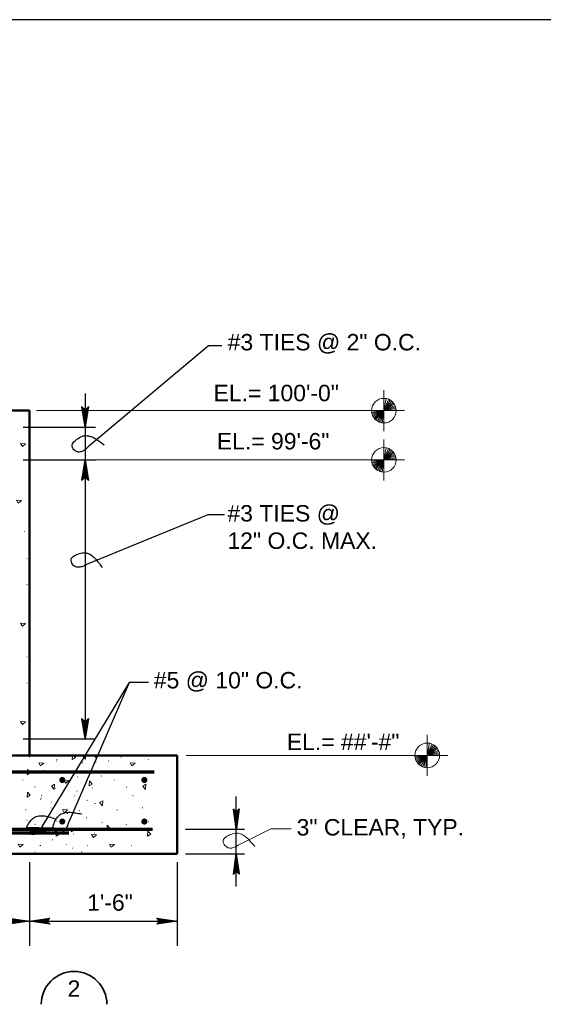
# Model space of a CAD drawing. Extents: x -312 to 328, y -156 to 292.
# Tile 49 of 89: x -94 to -30, y 172 to 292. Entities that reach past the tile are written whole.
import ezdxf

# ---------------------------------------------------------------- set-up
doc = ezdxf.new("R2010")
doc.units = 0
doc.header["$MEASUREMENT"] = 0
for name, color, linetype, lineweight in [('Level 1', 253, 'Continuous', 18), ('Level 46', 253, 'Continuous', 18), ('S-Anno-Dims', 33, 'Continuous', 35), ('S-Anno-Keyn', 133, 'Continuous', 18), ('S-Anno-Patt', 152, 'Continuous', 18), ('S-Anno-Text', 53, 'Continuous', 25), ('S-Anno-Text-Titl', 6, 'Continuous', 35), ('S-Sect-Conc', 6, 'Continuous', 50), ('S-Sect-Rbar', 7, 'Continuous', 70)]:
    doc.layers.add(name, color=color, linetype=linetype, lineweight=lineweight)
doc.styles.add('NOTES', font='romans.shx')

# ---------------------------------------------------------------- blocks, each defined once
blk = doc.blocks.new('LARROW')
at = {"color": 0, "linetype": 'ByBlock', "lineweight": -2, "flags": 128}
blk.add_lwpolyline([(-4.93, 0.71), (0, 0), (-4.92, -0.71), (-4.77, -0.59), (-4.55, -0.38), (-4.44, -0.19), (-4.42, 0), (-4.46, 0.21), (-4.57, 0.41), (-4.79, 0.61), (-4.93, 0.71), (-0.15, 0.01), (-4.76, -0.67), (-4.62, -0.56), (-4.39, -0.34), (-4.32, -0.06), (-4.37, 0.22), (-4.5, 0.41), (-4.67, 0.57), (-4.78, 0.65), (-0.41, 0.01), (-4.56, -0.59), (-4.41, -0.49), (-4.33, -0.37), (-4.25, -0.21), (-4.21, 0.01), (-4.23, 0.19), (-4.32, 0.33), (-4.5, 0.44), (-4.61, 0.58), (-0.71, 0.01), (-4.33, -0.5), (-4.17, -0.3), (-4.12, -0.06), (-4.14, 0.22), (-4.45, 0.51), (-1.05, 0.02), (-4.12, -0.41), (-4.07, -0.26), (-3.98, -0.04), (-4.04, 0.21), (-4.28, 0.43), (-1.36, 0.02), (-4.01, -0.31), (-3.92, -0.14), (-3.88, 0.04), (-4.07, 0.33), (-1.73, 0.02), (-3.85, -0.24), (-3.79, -0.11), (-3.77, 0.04), (-3.92, 0.25), (-2.17, 0.02), (-3.71, -0.15), (-3.67, 0.05), (-3.81, 0.17), (-2.53, 0.02), (-3.61, -0.09), (-3.63, 0.1), (-2.9, 0.02), (-3.57, -0.03), (-3.59, 0.03), (-3.36, 0.03)], dxfattribs=at)
blk = doc.blocks.new('SQUIG')
at = {"layer": 'Level 46', "color": 96, "linetype": 'Continuous', "lineweight": 18}
blk.add_open_spline([(0, 0), (0.13, 0.03), (0.27, 0.03), (0.4, 0.03), (0.55, 0.04), (0.69, 0.02), (0.85, -0.01), (1, -0.04), (1.13, -0.11), (1.26, -0.2), (1.38, -0.29), (1.46, -0.42), (1.51, -0.55), (1.58, -0.74), (1.61, -0.93), (1.54, -1.16), (1.47, -1.37), (1.29, -1.5), (1.11, -1.53), (0.91, -1.58), (0.69, -1.59), (0.47, -1.58), (0.21, -1.55), (-0.03, -1.52), (-0.28, -1.44), (-0.42, -1.39), (-0.53, -1.33), (-0.64, -1.23), (-0.8, -1.09), (-0.93, -0.92), (-1.04, -0.74), (-1.13, -0.59), (-1.22, -0.44), (-1.28, -0.27), (-1.34, -0.08), (-1.39, 0.11), (-1.44, 0.3), (-1.52, 0.55), (-1.59, 0.8), (-1.64, 1.06)], degree=3, knots=[0, 0, 0, 0, 0.05545, 0.05545, 0.05545, 0.116744, 0.116744, 0.116744, 0.179842, 0.179842, 0.179842, 0.238739, 0.238739, 0.238739, 0.322677, 0.322677, 0.322677, 0.400996, 0.400996, 0.400996, 0.489165, 0.489165, 0.489165, 0.593712, 0.593712, 0.593712, 0.651097, 0.651097, 0.651097, 0.737796, 0.737796, 0.737796, 0.810333, 0.810333, 0.810333, 0.891928, 0.891928, 0.891928, 1, 1, 1, 1], dxfattribs=at)

msp = doc.modelspace()

# ---------------------------------------------------------------- hatches: boundary and pattern name
at = {"layer": 'S-Sect-Rbar'}
for points in [[(-88.45597, 199.10399, 1), (-89.20597, 199.10399, 1)], [(-78.45597, 199.10399, 1), (-79.20597, 199.10399, 1)], [(-88.45597, 194.04149, 1), (-89.20597, 194.04149, 1)], [(-78.45597, 194.04149, 1), (-79.20597, 194.04149, 1)]]:
    msp.add_hatch(color=256, dxfattribs=at).paths.add_polyline_path(points, flags=16)

# ---------------------------------------------------------------- linework, layer by layer
at = {"layer": 'Level 1', "color": 214, "linetype": 'Continuous', "lineweight": 25}
msp.add_3dface([(-311.9741, -156.26001), (328.0259, -156.26001), (328.0259, 291.73999), (-311.9741, 291.73999)], dxfattribs=at)
msp.add_3dface([(-311.9741, -156.26001), (328.0259, -156.26001), (328.0259, 291.73999), (-311.9741, 291.73999)], dxfattribs=at)
msp.add_3dface([(-311.9741, -156.26001), (328.0259, -156.26001), (328.0259, 291.73999), (-311.9741, 291.73999)], dxfattribs=at)
at = {"layer": 'S-Anno-Dims', "lineweight": 25}
for p, q in [((-86.04997, 246.20237), (-86.04997, 204.10399)), ((-93.58097, 242.10399), (-84.79997, 242.10399)), ((-93.58097, 238.10399), (-84.79997, 238.10399)), ((-93.58097, 204.10399), (-84.79997, 204.10399)), ((-67.62697, 186.11199), (-67.62697, 197.09599)), ((-73.83297, 193.10399), (-66.62897, 193.10399)), ((-73.83297, 190.10399), (-66.62897, 190.10399)), ((-92.83097, 189.10599), (-92.83097, 180.90287)), ((-92.83097, 189.10599), (-92.83097, 178.88618)), ((-74.83097, 189.10599), (-74.83097, 180.90287)), ((-74.83097, 189.10599), (-74.83097, 178.88618)), ((-112.83135, 181.90087), (-92.83097, 181.90087)), ((-92.83097, 181.90087), (-74.83097, 181.90087))]:
    msp.add_line(p, q, dxfattribs=at)
at = {"layer": 'S-Anno-Keyn'}
for p, q in [((-49.65272, 246.60299), (-49.65272, 245.60249)), ((-49.65272, 245.60249), (-49.65272, 244.10399)), ((-49.65272, 244.10399), (-49.37972, 245.57699)), ((-49.65272, 244.10399), (-49.10072, 245.47349)), ((-49.65272, 244.10399), (-48.89822, 245.39999)), ((-49.65272, 244.10399), (-48.68672, 245.24849)), ((-49.65272, 244.10399), (-48.52922, 245.09699)), ((-49.65272, 244.10399), (-48.40172, 244.92749)), ((-49.65272, 244.10399), (-48.29672, 244.74299)), ((-91.95597, 244.10399), (-52.15172, 244.10399)), ((-52.15172, 244.10399), (-51.15122, 244.10399)), ((-49.65272, 244.10399), (-51.15122, 244.10399)), ((-49.65272, 244.10399), (-51.14222, 243.93599)), ((-49.65272, 244.10399), (-51.11822, 243.78899)), ((-49.65272, 244.10399), (-51.08522, 243.66299)), ((-49.65272, 244.10399), (-51.03422, 243.52199)), ((-49.65272, 244.10399), (-50.97122, 243.39149)), ((-49.65272, 244.10399), (-50.87972, 243.24299)), ((-49.65272, 244.10399), (-50.77472, 243.10949)), ((-49.65272, 244.10399), (-50.63822, 242.97449)), ((-49.65272, 244.10399), (-50.44322, 242.83049)), ((-49.65272, 244.10399), (-50.23922, 242.72399)), ((-49.65272, 244.10399), (-50.07422, 242.66549)), ((-49.65272, 244.10399), (-49.84472, 242.61749)), ((-49.65272, 244.10399), (-48.23072, 244.58099)), ((-49.65272, 244.10399), (-48.18422, 244.40999)), ((-49.65272, 244.10399), (-48.15872, 244.22249)), ((-48.15272, 244.10399), (-49.65272, 244.10399)), ((-49.65272, 244.10399), (-49.65272, 242.60399)), ((-48.15272, 244.10399), (-47.15372, 244.10399)), ((-49.65272, 242.60399), (-49.65272, 241.60499)), ((-49.65272, 240.60299), (-49.65272, 239.60249)), ((-49.65272, 239.60249), (-49.65272, 238.10399)), ((-49.65272, 238.10399), (-49.37972, 239.57699)), ((-49.65272, 238.10399), (-49.10072, 239.47349)), ((-49.65272, 238.10399), (-48.89822, 239.39999)), ((-49.65272, 238.10399), (-48.68672, 239.24849)), ((-49.65272, 238.10399), (-48.52922, 239.09699)), ((-49.65272, 238.10399), (-48.40172, 238.92749)), ((-49.65272, 238.10399), (-48.29672, 238.74299)), ((-91.95597, 238.10399), (-52.15172, 238.10399)), ((-52.15172, 238.10399), (-51.15122, 238.10399)), ((-49.65272, 238.10399), (-51.15122, 238.10399)), ((-49.65272, 238.10399), (-51.14222, 237.93599)), ((-49.65272, 238.10399), (-51.11822, 237.78899)), ((-49.65272, 238.10399), (-51.08522, 237.66299)), ((-49.65272, 238.10399), (-51.03422, 237.52199)), ((-49.65272, 238.10399), (-50.97122, 237.39149)), ((-49.65272, 238.10399), (-50.87972, 237.24299)), ((-49.65272, 238.10399), (-50.77472, 237.10949)), ((-49.65272, 238.10399), (-50.63822, 236.97449)), ((-49.65272, 238.10399), (-50.44322, 236.83049)), ((-49.65272, 238.10399), (-50.23922, 236.72399)), ((-49.65272, 238.10399), (-50.07422, 236.66549)), ((-49.65272, 238.10399), (-49.84472, 236.61749)), ((-49.65272, 238.10399), (-48.23072, 238.58099)), ((-49.65272, 238.10399), (-48.18422, 238.40999)), ((-49.65272, 238.10399), (-48.15872, 238.22249)), ((-48.15272, 238.10399), (-49.65272, 238.10399)), ((-49.65272, 238.10399), (-49.65272, 236.60399)), ((-48.15272, 238.10399), (-47.15372, 238.10399)), ((-49.65272, 236.60399), (-49.65272, 235.60499)), ((-44.36647, 204.60299), (-44.36647, 203.60249)), ((-44.36647, 203.60249), (-44.36647, 202.10399)), ((-44.36647, 202.10399), (-44.09347, 203.57699)), ((-44.36647, 202.10399), (-43.81447, 203.47349)), ((-44.36647, 202.10399), (-43.61197, 203.39999)), ((-44.36647, 202.10399), (-43.40047, 203.24849)), ((-44.36647, 202.10399), (-43.24297, 203.09699)), ((-44.36647, 202.10399), (-43.11547, 202.92749)), ((-73.73947, 202.10399), (-46.28472, 202.10399)), ((-46.86547, 202.10399), (-45.86497, 202.10399)), ((-44.36647, 202.10399), (-45.86497, 202.10399)), ((-44.36647, 202.10399), (-45.85597, 201.93599)), ((-44.36647, 202.10399), (-45.83197, 201.78899)), ((-44.36647, 202.10399), (-45.79897, 201.66299)), ((-44.36647, 202.10399), (-45.74797, 201.52199)), ((-44.36647, 202.10399), (-45.68497, 201.39149)), ((-44.36647, 202.10399), (-45.59347, 201.24299)), ((-44.36647, 202.10399), (-45.48847, 201.10949)), ((-44.36647, 202.10399), (-45.35197, 200.97449)), ((-44.36647, 202.10399), (-45.15697, 200.83049)), ((-44.36647, 202.10399), (-44.95297, 200.72399)), ((-44.36647, 202.10399), (-44.78797, 200.66549)), ((-44.36647, 202.10399), (-44.55847, 200.61749)), ((-44.36647, 202.10399), (-43.01047, 202.74299)), ((-44.36647, 202.10399), (-42.94447, 202.58099)), ((-44.36647, 202.10399), (-42.89797, 202.40999)), ((-44.36647, 202.10399), (-42.87247, 202.22249)), ((-42.86647, 202.10399), (-44.36647, 202.10399)), ((-44.36647, 202.10399), (-44.36647, 200.60399)), ((-42.86647, 202.10399), (-41.86747, 202.10399)), ((-44.36647, 200.60399), (-44.36647, 199.60499))]:
    msp.add_line(p, q, dxfattribs=at)
for centre in [(-49.65222, 244.10333), (-49.65222, 238.10333), (-44.36597, 202.10333)]:
    msp.add_circle(centre, 1.5, dxfattribs=at)
at = {"layer": 'S-Anno-Patt'}
for p, q in [((-93.42435, 229.39262), (-93.47185, 229.37912)), ((-93.08935, 226.10712), (-93.13685, 226.09362)), ((-93.08935, 222.90599), (-93.13685, 222.89249)), ((-93.08935, 214.10712), (-93.13685, 214.09362)), ((-93.08935, 210.90599), (-93.13685, 210.89249)), ((-92.7901, 201.88474), (-92.8376, 201.87124)), ((-89.46222, 201.58099), (-89.50972, 201.56749)), ((-81.66185, 201.88474), (-81.70935, 201.87124)), ((-78.33397, 201.58099), (-78.38147, 201.56749)), ((-89.54147, 201.42749), (-89.58897, 201.41399)), ((-86.34397, 201.19887), (-86.39147, 201.18537)), ((-84.6821, 201.31312), (-84.7296, 201.29962)), ((-83.14647, 201.42749), (-83.19397, 201.41399)), ((-91.0261, 200.28424), (-91.0736, 200.27074)), ((-90.50622, 200.05562), (-90.55372, 200.04212)), ((-88.85635, 199.94124), (-88.90385, 199.92774)), ((-87.99385, 200.16987), (-88.04135, 200.15637)), ((-86.9161, 199.47049), (-86.9636, 199.45699)), ((-84.05997, 199.59824), (-84.10747, 199.58474)), ((-79.37797, 200.05562), (-79.42547, 200.04212)), ((-93.58947, 199.14099), (-93.63697, 199.12749)), ((-92.11285, 198.25824), (-92.16035, 198.24474)), ((-89.65572, 198.11199), (-89.70322, 198.09849)), ((-85.13897, 198.11199), (-85.18647, 198.09849)), ((-82.46122, 199.14099), (-82.50872, 199.12749)), ((-80.9846, 198.25824), (-81.0321, 198.24474)), ((-91.3781, 196.89449), (-91.4256, 196.88099)), ((-91.3056, 197.19749), (-91.3531, 197.18399)), ((-87.3431, 197.18662), (-87.3906, 197.17312)), ((-87.0291, 197.76912), (-87.0766, 197.75562)), ((-80.17735, 197.19749), (-80.22485, 197.18399)), ((-91.4761, 196.74299), (-91.5236, 196.72949)), ((-90.1636, 195.71124), (-90.2111, 195.69774)), ((-90.11247, 196.39724), (-90.15997, 196.38374)), ((-85.77297, 196.62587), (-85.82047, 196.61237)), ((-84.79697, 196.23787), (-84.84447, 196.22437)), ((-79.03535, 195.71124), (-79.08285, 195.69774)), ((-93.24697, 195.48262), (-93.29447, 195.46912)), ((-90.4551, 194.56799), (-90.5026, 194.55449)), ((-88.1711, 195.02524), (-88.2186, 195.01174)), ((-86.73772, 195.36824), (-86.78522, 195.35474)), ((-85.8516, 194.50949), (-85.8991, 194.49599)), ((-82.11872, 195.48262), (-82.16622, 195.46912)), ((-93.11122, 194.22499), (-93.15872, 194.21149)), ((-92.13622, 193.70137), (-92.18372, 193.68787)), ((-89.46222, 194.05487), (-89.50972, 194.04137)), ((-83.96135, 193.91437), (-84.00885, 193.90087)), ((-81.00797, 193.70137), (-81.05547, 193.68787)), ((-78.33397, 194.05487), (-78.38147, 194.04137)), ((-87.4206, 192.50012), (-87.4681, 192.48662)), ((-84.85947, 192.62449), (-84.90697, 192.61099)), ((-91.53397, 191.13824), (-91.58147, 191.12474)), ((-91.4286, 191.13624), (-91.4761, 191.12274)), ((-89.99822, 191.82424), (-90.04572, 191.81074)), ((-88.28535, 191.25262), (-88.33285, 191.23912)), ((-87.5371, 190.79524), (-87.5846, 190.78174)), ((-85.7556, 191.13624), (-85.8031, 191.12274)), ((-80.40572, 191.13824), (-80.45322, 191.12474)), ((-92.13197, 190.32812), (-92.17947, 190.31462)), ((-86.45822, 190.33799), (-86.50572, 190.32449))]:
    msp.add_line(p, q, dxfattribs=at)
at = {"layer": 'S-Anno-Patt', "flags": 128}
for points in [[(-87.4691, 202.10399), (-87.23785, 201.83262), (-87.61772, 201.61887), (-87.58647, 202.10399)], [(-85.98135, 201.64999), (-86.32172, 202.04937), (-86.2246, 202.10399)], [(-85.9521, 202.10399), (-85.98135, 201.64999)], [(-84.6916, 201.80149), (-84.94935, 202.10399)], [(-84.6721, 202.10399), (-84.6916, 201.80149)], [(-89.78897, 190.10399), (-89.8376, 190.19049), (-89.22447, 190.15099)], [(-89.22447, 190.15099), (-89.2796, 190.10399)], [(-84.63022, 190.10399), (-84.62985, 190.10949)], [(-84.62985, 190.10949), (-84.62522, 190.10399)]]:
    msp.add_lwpolyline(points, dxfattribs=at)
at = {"layer": 'S-Anno-Patt'}
for points in [[(-93.28885, 240.07524), (-93.68822, 239.73487), (-93.90197, 240.11474)], [(-93.79335, 233.15524), (-94.19272, 232.81487), (-94.40647, 233.19474)], [(-93.28885, 218.19074), (-93.68822, 217.85037), (-93.90197, 218.23024)], [(-93.28885, 206.19074), (-93.68822, 205.85037), (-93.90197, 206.23024)], [(-93.07485, 200.36312), (-92.73447, 199.96374), (-93.11435, 199.74999)], [(-91.06922, 201.16224), (-91.4686, 200.82187), (-91.68235, 201.20174)], [(-79.94097, 201.16224), (-80.34035, 200.82187), (-80.5541, 201.20174)], [(-89.81585, 197.96274), (-90.15622, 198.36212), (-89.77635, 198.57587)], [(-88.0136, 199.04087), (-88.41297, 198.70049), (-88.62672, 199.08037)], [(-85.5096, 198.99937), (-85.16922, 198.59999), (-85.5491, 198.38624)], [(-78.6876, 197.96274), (-79.02797, 198.36212), (-78.6481, 198.57587)], [(-93.07485, 197.63549), (-92.73447, 197.23612), (-93.11435, 197.02237)], [(-83.93485, 195.94237), (-84.27522, 196.34174), (-83.89535, 196.55549)], [(-88.19335, 195.45462), (-88.59272, 195.11424), (-88.80647, 195.49412)], [(-90.03172, 193.23212), (-90.4311, 192.89174), (-90.64485, 193.27162)], [(-87.30722, 193.13112), (-87.7066, 192.79074), (-87.92035, 193.17062)], [(-83.3401, 193.59474), (-82.99972, 193.19537), (-83.3796, 192.98162)], [(-89.52385, 192.88749), (-89.18347, 192.48812), (-89.56335, 192.27437)], [(-84.63986, 192.42399), (-85.03923, 192.08362), (-85.25298, 192.46349)], [(-78.3956, 192.88749), (-78.05522, 192.48812), (-78.4351, 192.27437)], [(-93.59185, 191.26224), (-93.99122, 190.92187), (-94.20497, 191.30174)], [(-82.4636, 191.26224), (-82.86297, 190.92187), (-83.07672, 191.30174)]]:
    msp.add_3dface(points, dxfattribs=at)
at = {"layer": 'S-Anno-Text', "flags": 128}
for points in [[(-69.38385, 252.02237), (-71.0016, 252.02237), (-85.66922, 239.71049)], [(-69.06035, 231.39474), (-71.10947, 231.39474), (-85.88485, 225.34674)], [(-78.31697, 210.97187), (-80.68122, 210.97187), (-91.26847, 193.47374)], [(-78.31697, 210.97187), (-80.68122, 210.97187), (-88.08197, 193.88549)]]:
    msp.add_lwpolyline(points, dxfattribs=at)
at = {"layer": 'S-Anno-Text', "color": 96, "linetype": 'Continuous', "lineweight": 18, "flags": 128}
msp.add_lwpolyline([(-60.94572, 193.16499), (-63.4126, 193.16499), (-67.3186, 191.20924)], dxfattribs=at)
at = {"layer": 'S-Anno-Text'}
for points in [[(-85.66922, 239.71049), (-85.7561, 239.60444), (-85.85172, 239.51496), (-85.95529, 239.42605), (-86.06979, 239.32776), (-86.1858, 239.24619), (-86.3223, 239.17272), (-86.46281, 239.0971), (-86.61083, 239.06703), (-86.7657, 239.05387), (-86.91027, 239.04158), (-87.05729, 239.08773), (-87.18095, 239.15964), (-87.35717, 239.26213), (-87.50557, 239.38883), (-87.59455, 239.60893), (-87.67758, 239.8143), (-87.61972, 240.0279), (-87.50571, 240.17177), (-87.37738, 240.33373), (-87.22493, 240.48607), (-87.04247, 240.61548), (-86.82613, 240.76893), (-86.62768, 240.89522), (-86.38085, 240.99071), (-86.24536, 241.04312), (-86.11304, 241.06848), (-85.96984, 241.06407), (-85.75351, 241.05741), (-85.54712, 241.01823), (-85.34943, 240.95023), (-85.18404, 240.89335), (-85.01826, 240.83628), (-84.86516, 240.7405), (-84.69294, 240.63276), (-84.53555, 240.522), (-84.37161, 240.41063), (-84.15447, 240.26313), (-83.93809, 240.11775), (-83.73319, 239.95169)], [(-85.88485, 225.34674), (-85.99992, 225.27223), (-86.11826, 225.21615), (-86.24401, 225.16305), (-86.38302, 225.10434), (-86.51838, 225.06201), (-86.67078, 225.03366), (-86.82765, 225.00448), (-86.9778, 225.02096), (-87.12931, 225.05564), (-87.27073, 225.088), (-87.3967, 225.17677), (-87.49254, 225.28296), (-87.62914, 225.43429), (-87.73184, 225.6002), (-87.7495, 225.83695), (-87.76597, 226.05785), (-87.64574, 226.24365), (-87.49331, 226.34591), (-87.3217, 226.46104), (-87.13007, 226.55966), (-86.91685, 226.62729), (-86.66402, 226.70748), (-86.43652, 226.76726), (-86.17233, 226.78296), (-86.02731, 226.79158), (-85.89355, 226.77539), (-85.75852, 226.72754), (-85.55451, 226.65524), (-85.36989, 226.55501), (-85.20235, 226.42999), (-85.06217, 226.32539), (-84.92168, 226.2205), (-84.80506, 226.08261), (-84.67388, 225.9275), (-84.55775, 225.77402), (-84.43556, 225.61798), (-84.27373, 225.41131), (-84.11197, 225.20689), (-83.96744, 224.98626)], [(-91.26847, 193.47374), (-91.31651, 193.34534), (-91.37816, 193.2298), (-91.44753, 193.11224), (-91.52421, 192.98228), (-91.60771, 192.86765), (-91.71322, 192.75409), (-91.82184, 192.63719), (-91.95226, 192.56099), (-92.09461, 192.49859), (-92.22748, 192.44034), (-92.38154, 192.4366), (-92.52177, 192.46479), (-92.72164, 192.50497), (-92.90296, 192.57705), (-93.05818, 192.75669), (-93.203, 192.92431), (-84.21711, 193.14516), (-93.1556, 193.3181), (-93.08635, 193.5128), (-92.99118, 193.70617), (-92.86021, 193.8875), (-92.70491, 194.10253), (-92.55779, 194.28606), (-92.35494, 194.45606), (-92.2436, 194.54937), (-92.12652, 194.61604), (-91.98956, 194.65805), (-91.78263, 194.72151), (-91.57463, 194.75098), (-91.36559, 194.75037), (-91.19068, 194.74987), (-91.01536, 194.74931), (-90.83955, 194.70803), (-90.64178, 194.66159), (-90.45708, 194.60749), (-90.26599, 194.55495), (-90.01288, 194.48536), (-89.76118, 194.41753), (-89.51367, 194.32642)], [(-88.08197, 193.88549), (-88.11224, 193.75178), (-88.15773, 193.62898), (-88.2106, 193.50313), (-88.26904, 193.36401), (-88.3363, 193.23916), (-88.42552, 193.1124), (-88.51737, 192.98191), (-88.63631, 192.88881), (-88.76893, 192.80776), (-88.89273, 192.73211), (-89.04487, 192.70761), (-89.18763, 192.71662), (-89.39109, 192.72945), (-89.58048, 192.77639), (-89.75852, 192.93344), (-89.92465, 193.07998), (-89.96843, 193.29691), (-89.93083, 193.47657), (-89.88849, 193.67884), (-89.82029, 193.88328), (-89.71499, 194.08063), (-89.59013, 194.31465), (-89.46913, 194.51636), (-89.29108, 194.71218), (-89.19335, 194.81966), (-89.08634, 194.90153), (-88.9563, 194.96164), (-88.75984, 195.05245), (-88.55772, 195.10972), (-88.3505, 195.13734), (-88.17713, 195.16044), (-88.00334, 195.18355), (-87.82356, 195.16637), (-87.62134, 195.14705), (-87.43103, 195.11838), (-87.23459, 195.09211), (-86.97441, 195.05732), (-86.71585, 195.02408), (-86.45831, 194.96721)]]:
    msp.add_open_spline(points, degree=3, knots=[0, 0, 0, 0, 0.055449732, 0.055449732, 0.055449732, 0.116744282, 0.116744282, 0.116744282, 0.179841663, 0.179841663, 0.179841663, 0.238739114, 0.238739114, 0.238739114, 0.322677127, 0.322677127, 0.322677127, 0.400996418, 0.400996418, 0.400996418, 0.489165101, 0.489165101, 0.489165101, 0.593712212, 0.593712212, 0.593712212, 0.651097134, 0.651097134, 0.651097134, 0.737795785, 0.737795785, 0.737795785, 0.810333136, 0.810333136, 0.810333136, 0.891928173, 0.891928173, 0.891928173, 1, 1, 1, 1], dxfattribs=at)
at = {"layer": 'S-Anno-Text-Titl'}
msp.add_arc((-87.39665, 171.7735), 4, 0, 180, dxfattribs=at)
at = {"layer": 'S-Sect-Conc'}
for p, q in [((-112.83135, 244.10399), (-92.83097, 244.10399)), ((-92.83097, 202.10399), (-92.83097, 244.10399)), ((-134.83097, 202.10399), (-74.83097, 202.10399)), ((-74.83097, 190.10399), (-74.83097, 202.10399)), ((-134.83097, 190.10399), (-74.83097, 190.10399))]:
    msp.add_line(p, q, dxfattribs=at)
at = {"layer": 'S-Sect-Rbar'}
for p, q in [((-131.62374, 200.10399), (-77.62374, 200.10399)), ((-131.83097, 193.10399), (-77.83097, 193.10399)), ((-95.26847, 192.66074), (-88.01847, 192.66074))]:
    msp.add_line(p, q, dxfattribs=at)

# ---------------------------------------------------------------- block references
at = {"layer": 'S-Anno-Dims', "lineweight": 25, "zscale": 0.03175}
for p, xscale, yscale, rotation in [((-86.04997, 242.10399), 0.5075939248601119, 0.5847437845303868, 270), ((-86.04997, 238.10399), 0.5075939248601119, 0.5847437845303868, 90), ((-86.04997, 204.10399), 0.5075939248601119, 0.5847437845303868, 270), ((-67.62697, 193.10399), 0.5065787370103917, 0.4901954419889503, 270), ((-67.62697, 190.10399), 0.5065787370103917, 0.4901954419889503, 90), ((-92.83097, 181.90087), 0.5065787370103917, 0.4901954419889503, 180)]:
    msp.add_blockref('LARROW', p, dxfattribs=dict(at, xscale=xscale, yscale=yscale, rotation=rotation))
at = {"layer": 'S-Anno-Dims', "lineweight": 25, "xscale": 0.5065787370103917, "yscale": 0.4901954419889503, "zscale": 0.03175}
for p in [(-92.83097, 181.90087), (-74.83097, 181.90087)]:
    msp.add_blockref('LARROW', p, dxfattribs=at)
at = {"layer": 'S-Anno-Text', "color": 96, "linetype": 'Continuous', "lineweight": 18, "rotation": 206.5973194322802}
msp.add_blockref('SQUIG', (-67.3186, 191.20924), dxfattribs=at)

# ---------------------------------------------------------------- texts
at = {"layer": 'S-Anno-Dims', "lineweight": 25, "insert": (-85.79802, 185.1779), "char_height": 2, "attachment_point": 1, "line_spacing_factor": 0.734563, "style": 'NOTES'}
msp.add_mtext('\\fArial|b0|i0|c0|p39;1\'-6"', dxfattribs=at)
at = {"layer": 'S-Anno-Text', "char_height": 2, "attachment_point": 1, "style": 'NOTES'}
for s, insert, line_spacing_factor in [('\\fArial|b0|i0|c0|p39;#3 TIES @ 2" O.C.', (-68.67785, 253.44746), 0.73751), ('\\fArial|b0|i0|c0|p39;EL.= 100\'-0"', (-70.40347, 247.25318), 0.740469), ('\\fArial|b0|i0|c0|p39;EL.= 99\'-6"', (-70.00085, 241.3812), 0.740469), ('\\fArial|b0|i0|c0|p39;#5 @ 10" O.C.', (-77.67785, 212.26094), 0.73751), ('\\fArial|b0|i0|c0|p39;EL.= ##\'-#" ', (-61.47524, 204.74884), 0.740469)]:
    msp.add_mtext(s, dxfattribs=dict(at, insert=insert, line_spacing_factor=line_spacing_factor))
at = {"layer": 'S-Anno-Text', "insert": (-68.70885, 232.59811), "char_height": 2, "attachment_point": 1, "style": 'NOTES'}
msp.add_mtext('\\fArial|b0|i0|c0|p39;#3 TIES @\\P12" O.C. MAX.', dxfattribs=at)
at = {"layer": 'S-Anno-Text', "color": 96, "linetype": 'Continuous', "lineweight": 25, "insert": (-60.2851, 194.34188), "char_height": 2, "attachment_point": 1, "line_spacing_factor": 0.734563, "style": 'NOTES'}
msp.add_mtext('\\fArial|b0|i0|c0|p39;3" CLEAR, TYP.', dxfattribs=at)
at = {"layer": 'S-Anno-Text-Titl', "insert": (-88.18602, 174.68361), "char_height": 2, "attachment_point": 1, "line_spacing_factor": 0.740469, "style": 'NOTES'}
msp.add_mtext('\\fArial|b0|i0|c0|p39;2', dxfattribs=at)

doc.saveas('drawing.dxf')
